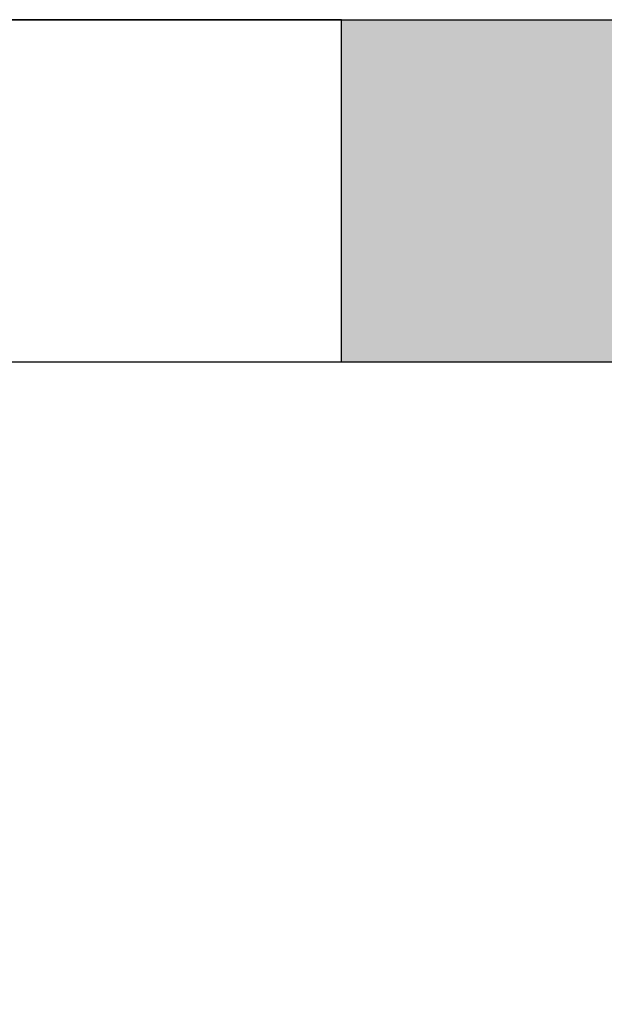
# Model space of a CAD drawing. Header units: metres. Extents: x -10.5 to 26.1, y -9 to 19.2.
# Tile 11 of 22: x -5 to -3.7, y -6.8 to -4.6. Entities that reach past the tile are written whole.
import ezdxf

# ---------------------------------------------------------------- set-up
doc = ezdxf.new("R2010")
doc.units = ezdxf.units.M
doc.header["$PDMODE"] = 65
doc.linetypes.add('AUSGEZOGEN', pattern=[0])
doc.linetypes.add('LINIE_2', pattern=[0.36, 0.2, -0.16])
for name, color, linetype, lineweight in [('XR$1$STANDARD', 7, 'Continuous', 25), ('XR$2$STANDARD', 7, 'Continuous', 25), ('XR$3$STANDARD', 7, 'Continuous', 25)]:
    doc.layers.add(name, color=color, linetype=linetype, lineweight=lineweight)
doc.dimstyles.new('_DIMSTYLE_2', dxfattribs={"dimtxt": 0.5, "dimasz": 0.8, "dimexe": 0, "dimexo": 0, "dimgap": 0.25, "dimtad": 0, "dimrnd": 0.01, "dimzin": 4, "dimdsep": 46, "dimtxsty": 'Standard', "dimblk1": 'ALL_ML_STRICH', "dimblk2": 'ALL_ML_STRICH', "dimsah": 1, "dimcen": 0, "dimadec": 0, "dimazin": 0, "dimtfac": 1, "dimtdec": 0, "dimtix": 1, "dimtmove": 2, "dimatfit": 3, "dimfxl": 1, "dimtzin": 0, "dimlwd": 0, "dimlwe": 25, "dimarcsym": 0})

# ---------------------------------------------------------------- blocks, each defined once
blk = doc.blocks.new('ALL_ML_STRICH')
at = {"color": 0, "linetype": 'ByBlock', "lineweight": -2}
for p, q in [((0, -0.5), (0, 0.5)), ((-0.3, -0.3), (0.3, 0.3)), ((-1, 0), (0.5, 0))]:
    blk.add_line(p, q, dxfattribs=at)
blk = doc.blocks.new('*D4')
at = {"layer": 'DEFPOINTS', "color": 0, "linetype": 'AUSGEZOGEN', "lineweight": 25}
for p in [(-10.1335, -5.3314), (18.1565, -5.3314), (-10.1335, -8.593)]:
    blk.add_point(p, dxfattribs=at)
at = {"layer": 'XR$3$STANDARD', "color": 0, "linetype": 'AUSGEZOGEN', "lineweight": -2}
for p, q in [((-10.1335, -6.6112), (-10.1335, -8.593)), ((18.1565, -6.6112), (18.1565, -8.593)), ((-10.1335, -8.593), (2.9712, -8.593)), ((4.7128, -8.593), (18.1565, -8.593))]:
    blk.add_line(p, q, dxfattribs=at)
at = {"layer": 'XR$3$STANDARD', "color": 0, "linetype": 'AUSGEZOGEN', "lineweight": 25, "xscale": 0.8, "yscale": 0.8, "zscale": 0.8, "rotation": 180}
blk.add_blockref('ALL_ML_STRICH', (-10.1335, -8.593), dxfattribs=at)
at = {"layer": 'XR$3$STANDARD', "color": 0, "linetype": 'AUSGEZOGEN', "lineweight": 25, "xscale": 0.8, "yscale": 0.8, "zscale": 0.8}
blk.add_blockref('ALL_ML_STRICH', (18.1565, -8.593), dxfattribs=at)
at = {"layer": 'XR$3$STANDARD', "color": 0, "linetype": 'AUSGEZOGEN', "lineweight": 25, "insert": (3.842, -8.6555), "char_height": 0.5, "width": 1.566176, "attachment_point": 5}
blk.add_mtext('\\W0.63;\\A1;{28.29\\H0.330000;\\S^ ;}', dxfattribs=at)

msp = doc.modelspace()

# ---------------------------------------------------------------- hatches: boundary and pattern name
at = {"layer": 'XR$2$STANDARD', "linetype": 'LINIE_2', "lineweight": 25}
msp.add_hatch(color=0, dxfattribs=at).paths.add_polyline_path([(-4.2585, -5.3314), (-2.7685, -5.3314), (-2.7685, -4.5614), (-4.2585, -4.5614)])

# ---------------------------------------------------------------- linework, layer by layer
at = {"layer": 'XR$1$STANDARD', "color": 0, "linetype": 'AUSGEZOGEN', "lineweight": 25}
for p, q in [((-9.6235, -4.5614), (-0.3135, -4.5614)), ((-4.2585, -4.5614), (-5.7585, -4.5614)), ((-4.2585, -5.3314), (-4.2585, -4.5614)), ((-10.1335, -5.3314), (-0.3135, -5.3314)), ((-5.7585, -5.3314), (-4.2585, -5.3314))]:
    msp.add_line(p, q, dxfattribs=at)

# ---------------------------------------------------------------- dimensions: what is measured, and where the dimension line sits
at = {"layer": 'XR$3$STANDARD', "color": 0, "linetype": 'AUSGEZOGEN', "lineweight": 25}
dim = msp.add_linear_dim(base=(18.1565, -8.593), p1=(-10.1335, -6.6112), p2=(18.1565, -6.6112), dimstyle='_DIMSTYLE_2', override={"dimpost": '<>', "dimclrd": 0, "dimclre": 0, "dimclrt": 0, "dimlwd": 0, "dimlwe": 25}, dxfattribs=at)
dim.commit()
dim.dimension.update_dxf_attribs({"geometry": '*D4', "text_midpoint": (3.842, -8.6555)})

doc.saveas('drawing.dxf')
